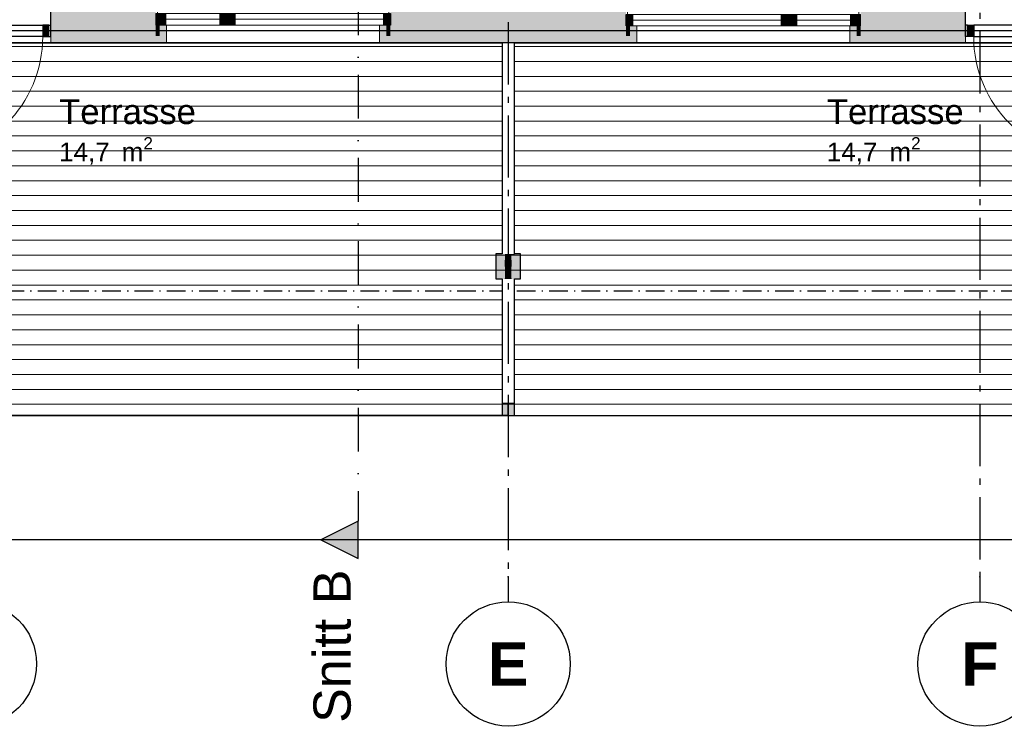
# Model space of a CAD drawing. Header units: millimetres. Extents: x 158466 to 263668, y 129175 to 189280.
# Tile 16 of 55: x 186723 to 194656, y 149478 to 155174. Entities that reach past the tile are written whole.
import ezdxf
from ezdxf.enums import TextEntityAlignment as Align

# ---------------------------------------------------------------- set-up
doc = ezdxf.new("R2010")
doc.units = ezdxf.units.MM
doc.header["$LTSCALE"] = 0.5
doc.header["$MEASUREMENT"] = 0
doc.set_wipeout_variables(frame=1)
for name, pattern in [('Akselinje', [1500, 1000, -200, 100, -200]), ('Over snittplan', [520, 300, -100, 20, -100]), ('PLINE', [0]), ('Prikk & stiplet', [1340.555525, 705.555534, -352.777767, 0, -282.222223]), ('Wipeout_Contour', [2000, 0, -2000])]:
    doc.linetypes.add(name, pattern=pattern)
for name, color, linetype in [('222- Søyler  (Skravur)(Nye konstruksjoner)', 7, 'Continuous'), ('222- Søyler (Nye konstruksjoner)', 7, 'Continuous'), ('23-- Yttervegger (Skravur)(Nye konstruksjoner)', 7, 'Continuous'), ('23-- Yttervegger(Nye konstruksjoner)', 7, 'Continuous'), ('231- Bærende yttervegger (Skravur)(Nye konstruksjoner)', 7, 'Continuous'), ('231- Bærende yttervegger(Nye konstruksjoner)', 7, 'Continuous'), ('244- Vinduer_ dører_ foldevegger(Nye konstruksjoner)', 7, 'Continuous'), ('25-- Dekker(Nye konstruksjoner)', 7, 'Continuous'), ('252- Gulv på grunn_ bunnplate(Nye konstruksjoner)', 7, 'Continuous'), ('71-- Bearbeidet terreng(Nye konstruksjoner)', 7, 'Continuous'), ('822- Modullinjer(Nye konstruksjoner)', 7, 'Continuous'), ('852- Snittmarkør', 7, 'Continuous'), ('862- M___BTA(Nye konstruksjoner)', 7, 'Continuous'), ('862- M___BTA(Polylinje)(Nye konstruksjoner)', 7, 'Continuous'), ('862- M___BTA(Tekst)(Nye konstruksjoner)', 7, 'Continuous'), ('862- M___Nettoareal(Nye konstruksjoner)', 7, 'Continuous'), ('862- M___Nettoareal(Polylinje)(Nye konstruksjoner)', 7, 'Continuous'), ('862- M___Nettoareal(Tekst)(Nye konstruksjoner)', 7, 'Continuous')]:
    doc.layers.add(name, color=color, linetype=linetype)
for name, color, linetype, lineweight in [('234- Vinduer_ dører_ porter(Nye konstruksjoner)', 7, 'Continuous', 0), ('235- Utvendig kledning og overflate(Nye konstruksjoner)', 7, 'Continuous', 0), ('236- Innvendig kledning og overflate(Nye konstruksjoner)', 7, 'Continuous', 0), ('255- Gulvoverflate(Nye konstruksjoner)', 7, 'Continuous', 0), ('256- Faste himlinger og overflatebehandling(Nye konstruksjoner)', 7, 'Continuous', 0)]:
    doc.layers.add(name, color=color, linetype=linetype, lineweight=lineweight)
doc.styles.add('GENERATED_STYLE_1', font='arial.ttf')
doc.styles.add('GENERATED_STYLE_3', font='arialbd.ttf')

# ---------------------------------------------------------------- blocks, each defined once
blk = doc.blocks.new('BTA 1. etasje ca.__2_1', base_point=(161043, 155616.6))
at = {"layer": '862- M___BTA(Polylinje)(Nye konstruksjoner)', "linetype": 'PLINE', "flags": 128}
blk.add_lwpolyline([(176252.9, 165107.7), (184002.9, 165107.7), (184002.9, 163179.7), (182672.9, 163179.7), (182672.9, 154987.7), (198644.9, 154987.7), (198644.9, 163179.7), (196044.9, 163179.7), (196044.9, 165549.7), (194744.9, 165549.7), (194744.9, 171289.7), (194444.9, 171289.7), (194444.9, 183279.7), (186072.9, 183279.7), (186072.9, 180779.7), (184444.9, 180779.7), (184444.9, 181079.7), (176252.9, 181079.7)], close=True, dxfattribs=at)
at = {"layer": '862- M___BTA(Tekst)(Nye konstruksjoner)', "style": 'GENERATED_STYLE_1'}
for tag, height, p in [('DUMMY_861', 250, (162326.2, 155970.1)), ('ROOM_NAME', 250, (159759.8, 155913)), ('DUMMY_862', 200, (159759.8, 155577.3))]:
    blk.add_attdef(tag, text='', height=height, dxfattribs=at).set_placement(p, align=Align.TOP_LEFT)
blk = doc.blocks.new('Terrasse_102_15_1', base_point=(187566.5, 154303.9))
at = {"layer": '862- M___Nettoareal(Polylinje)(Nye konstruksjoner)', "linetype": 'PLINE', "flags": 128}
blk.add_lwpolyline([(190658.9, 151987.7), (190658.9, 154987.7), (185759.1, 154987.7), (185759.1, 151987.7)], close=True, dxfattribs=at)
at = {"layer": '862- M___Nettoareal(Tekst)(Nye konstruksjoner)', "insert": (187040.6, 154228.2), "char_height": 150, "attachment_point": 1, "style": 'GENERATED_STYLE_1'}
blk.add_mtext('\\A1;{\\pql;\\pt0,24100;\\fArial|b0|i0|c0|p0;\\W1.000000;14,7\\fArial|b0|i0|c0|p0;\\W1.000000;\\A1{\\H.66x;\\S^  ;}\\fArial|b0|i0|c0|p0;\\W1.000000; m\\fArial|b0|i0|c0|p0;\\W1.000000;\\A1{\\H.66x;\\S2^  ;}}', dxfattribs=at)
at = {"layer": '862- M___Nettoareal(Tekst)(Nye konstruksjoner)', "style": 'GENERATED_STYLE_1'}
for tag, height, p in [('ROOM_NAME', 200, (187040.6, 154533.2)), ('DUMMY_861', 200, (188092.4, 154578.9)), ('DUMMY_862', 150, (187040.6, 154264.6))]:
    blk.add_attdef(tag, text='', height=height, dxfattribs=at).set_placement(p, align=Align.TOP_LEFT)
blk = doc.blocks.new('Terrasse_102_16_1', base_point=(193751.5, 154303.9))
at = {"layer": '862- M___Nettoareal(Polylinje)(Nye konstruksjoner)', "linetype": 'PLINE', "flags": 128}
blk.add_lwpolyline([(190658.9, 151987.7), (195558.9, 151987.7), (195558.9, 154987.7), (190658.9, 154987.7)], close=True, dxfattribs=at)
at = {"layer": '862- M___Nettoareal(Tekst)(Nye konstruksjoner)', "insert": (193225.6, 154228.2), "char_height": 150, "attachment_point": 1, "style": 'GENERATED_STYLE_1'}
blk.add_mtext('\\A1;{\\pql;\\pt0,24100;\\fArial|b0|i0|c0|p0;\\W1.000000;14,7\\fArial|b0|i0|c0|p0;\\W1.000000;\\A1{\\H.66x;\\S^  ;}\\fArial|b0|i0|c0|p0;\\W1.000000; m\\fArial|b0|i0|c0|p0;\\W1.000000;\\A1{\\H.66x;\\S2^  ;}}', dxfattribs=at)
at = {"layer": '862- M___Nettoareal(Tekst)(Nye konstruksjoner)', "style": 'GENERATED_STYLE_1'}
for tag, height, p in [('ROOM_NAME', 200, (193225.6, 154533.2)), ('DUMMY_861', 200, (194277.4, 154578.9)), ('DUMMY_862', 150, (193225.6, 154264.6))]:
    blk.add_attdef(tag, text='', height=height, dxfattribs=at).set_placement(p, align=Align.TOP_LEFT)
blk = doc.blocks.new('Stue_kjøkken_101_32_1', base_point=(183390.5, 159234.5))
at = {"layer": '862- M___Nettoareal(Polylinje)(Nye konstruksjoner)', "linetype": 'PLINE', "flags": 128}
blk.add_lwpolyline([(183018.9, 158933.7), (183018.9, 155333.7), (190533.9, 155333.7), (190533.9, 158431), (187783.5, 158431), (187783.5, 158933.7)], close=True, dxfattribs=at)
at = {"layer": '862- M___Nettoareal(Tekst)(Nye konstruksjoner)', "insert": (184639.2, 156008), "char_height": 150, "attachment_point": 1, "style": 'GENERATED_STYLE_1'}
blk.add_mtext('\\A1;{\\pql;\\pt0,24100;\\fArial|b0|i0|c0|p0;\\W1.000000;25,7\\fArial|b0|i0|c0|p0;\\W1.000000;\\A1{\\H.66x;\\S^  ;}\\fArial|b0|i0|c0|p0;\\W1.000000; m\\fArial|b0|i0|c0|p0;\\W1.000000;\\A1{\\H.66x;\\S2^  ;}}', dxfattribs=at)
at = {"layer": '862- M___Nettoareal(Tekst)(Nye konstruksjoner)', "style": 'GENERATED_STYLE_1'}
for tag, height, p in [('DUMMY_861', 200, (186224.6, 156358.7)), ('ROOM_NAME', 200, (184639.2, 156313)), ('DUMMY_862', 150, (184639.2, 156044.4))]:
    blk.add_attdef(tag, text='', height=height, dxfattribs=at).set_placement(p, align=Align.TOP_LEFT)
blk = doc.blocks.new('Stue_kjøkken_101_36_1', base_point=(193844.5, 159234.5))
at = {"layer": '862- M___Nettoareal(Polylinje)(Nye konstruksjoner)', "linetype": 'PLINE', "flags": 128}
blk.add_lwpolyline([(198298.9, 155333.7), (198298.9, 158933.7), (193534.2, 158933.7), (193534.2, 158431), (190783.9, 158431), (190783.9, 155333.7)], close=True, dxfattribs=at)
at = {"layer": '862- M___Nettoareal(Tekst)(Nye konstruksjoner)', "insert": (195093.1, 156008), "char_height": 150, "attachment_point": 1, "style": 'GENERATED_STYLE_1'}
blk.add_mtext('\\A1;{\\pql;\\pt0,24100;\\fArial|b0|i0|c0|p0;\\W1.000000;25,7\\fArial|b0|i0|c0|p0;\\W1.000000;\\A1{\\H.66x;\\S^  ;}\\fArial|b0|i0|c0|p0;\\W1.000000; m\\fArial|b0|i0|c0|p0;\\W1.000000;\\A1{\\H.66x;\\S2^  ;}}', dxfattribs=at)
at = {"layer": '862- M___Nettoareal(Tekst)(Nye konstruksjoner)', "style": 'GENERATED_STYLE_1'}
for tag, height, p in [('DUMMY_861', 200, (196678.6, 156358.7)), ('ROOM_NAME', 200, (195093.1, 156313)), ('DUMMY_862', 150, (195093.1, 156044.4))]:
    blk.add_attdef(tag, text='', height=height, dxfattribs=at).set_placement(p, align=Align.TOP_LEFT)
blk = doc.blocks.new('Vindu to-fags[15]_1')
at = {"layer": '23-- Yttervegger (Skravur)(Nye konstruksjoner)', "linetype": 'Continuous'}
for points in [[(191607.8, 155216.7), (191607.8, 155124.7), (191663.8, 155124.7), (191663.8, 155216.7)], [(192907.8, 155124.7), (192907.8, 155216.7), (192857.8, 155216.7), (192857.8, 155124.7)], [(192907.8, 155216.7), (192907.8, 155124.7), (192982.8, 155124.7), (192982.8, 155216.7)], [(193497.8, 155124.7), (193497.8, 155216.7), (193416.8, 155216.7), (193416.8, 155124.7)]]:
    blk.add_hatch(color=256, dxfattribs=at).paths.add_polyline_path(points)
at = {"layer": '234- Vinduer_ dører_ porter(Nye konstruksjoner)', "linetype": 'PLINE'}
for p, q in [((191620.8, 155333.7), (193484.8, 155333.7)), ((191607.8, 155216.7), (191663.8, 155216.7)), ((191663.8, 155216.7), (191663.8, 155124.7)), ((191663.8, 155216.7), (192857.8, 155216.7)), ((191663.8, 155170.7), (192857.8, 155170.7)), ((192857.8, 155124.7), (192857.8, 155216.7)), ((192857.8, 155216.7), (192907.8, 155216.7)), ((192907.8, 155216.7), (192982.8, 155216.7)), ((192982.8, 155216.7), (192982.8, 155124.7)), ((192982.8, 155216.7), (193416.8, 155216.7)), ((192982.8, 155170.7), (193416.8, 155170.7)), ((193416.8, 155124.7), (193416.8, 155216.7)), ((193416.8, 155216.7), (193497.8, 155216.7)), ((191663.8, 155124.7), (191607.8, 155124.7)), ((192857.8, 155124.7), (191663.8, 155124.7)), ((192907.8, 155124.7), (192857.8, 155124.7)), ((192982.8, 155124.7), (192907.8, 155124.7)), ((193416.8, 155124.7), (192982.8, 155124.7)), ((193497.8, 155124.7), (193416.8, 155124.7)), ((191694.8, 154987.7), (193410.8, 154987.7))]:
    blk.add_line(p, q, dxfattribs=at)
at = {"layer": '235- Utvendig kledning og overflate(Nye konstruksjoner)', "linetype": 'PLINE'}
for p, q in [((191694.8, 155124.7), (191694.8, 154987.7)), ((193410.8, 155124.7), (193410.8, 154987.7)), ((191607.8, 154987.7), (191694.8, 154987.7)), ((193497.8, 154987.7), (193410.8, 154987.7))]:
    blk.add_line(p, q, dxfattribs=at)
at = {"layer": '236- Innvendig kledning og overflate(Nye konstruksjoner)', "linetype": 'PLINE'}
for p, q in [((191607.8, 155333.7), (191620.8, 155333.7)), ((191620.8, 155216.7), (191620.8, 155333.7)), ((193497.8, 155333.7), (193484.8, 155333.7)), ((193484.8, 155216.7), (193484.8, 155333.7))]:
    blk.add_line(p, q, dxfattribs=at)
at = {"layer": '244- Vinduer_ dører_ foldevegger(Nye konstruksjoner)', "linetype": 'PLINE'}
for p, q in [((191607.8, 155124.7), (191607.8, 155216.7)), ((191607.8, 155124.7), (191607.8, 155216.7)), ((193497.8, 155124.7), (193497.8, 155216.7)), ((193497.8, 155124.7), (193497.8, 155216.7))]:
    blk.add_line(p, q, dxfattribs=at)
blk = doc.blocks.new('Dør[19]_1')
at = {"layer": '23-- Yttervegger (Skravur)(Nye konstruksjoner)', "linetype": 'Continuous'}
for points in [[(194358.9, 155129.7), (194358.9, 155037.7), (194408.9, 155037.7), (194408.9, 155129.7)], [(195448.9, 155037.7), (195448.9, 155129.7), (195398.9, 155129.7), (195398.9, 155037.7)]]:
    blk.add_hatch(color=256, dxfattribs=at).paths.add_polyline_path(points)
at = {"layer": '234- Vinduer_ dører_ porter(Nye konstruksjoner)', "linetype": 'PLINE'}
blk.add_arc((195398.9, 155037.7), 990, 180, 270, dxfattribs=at)
at = {"layer": '235- Utvendig kledning og overflate(Nye konstruksjoner)', "linetype": 'PLINE'}
for p, q in [((194343.9, 155065.7), (194343.9, 155074.7)), ((194343.9, 155065.7), (194343.9, 155074.7)), ((194343.9, 155042.7), (194343.9, 155065.7)), ((194343.9, 155042.7), (194343.9, 155065.7)), ((194343.9, 155037.7), (194343.9, 155042.7)), ((194343.9, 155037.7), (194343.9, 155042.7)), ((194343.9, 155006.7), (194343.9, 155037.7)), ((194343.9, 154987.7), (194343.9, 155006.7)), ((195463.9, 155065.7), (195463.9, 155074.7)), ((195463.9, 155065.7), (195463.9, 155074.7)), ((195463.9, 155042.7), (195463.9, 155065.7)), ((195463.9, 155042.7), (195463.9, 155065.7)), ((195463.9, 155037.7), (195463.9, 155042.7)), ((195463.9, 155037.7), (195463.9, 155042.7)), ((195463.9, 155006.7), (195463.9, 155037.7)), ((195463.9, 154987.7), (195463.9, 155006.7))]:
    blk.add_line(p, q, dxfattribs=at)
at = {"layer": '236- Innvendig kledning og overflate(Nye konstruksjoner)', "linetype": 'PLINE'}
for p, q in [((194343.9, 155320.7), (194343.9, 155333.7)), ((195463.9, 155320.7), (195463.9, 155333.7))]:
    blk.add_line(p, q, dxfattribs=at)
at = {"layer": '244- Vinduer_ dører_ foldevegger(Nye konstruksjoner)', "linetype": 'PLINE'}
for p, q in [((194343.9, 155333.7), (195463.9, 155333.7)), ((194343.9, 155272.7), (194343.9, 155320.7)), ((195463.9, 155272.7), (195463.9, 155320.7)), ((194343.9, 155129.7), (194343.9, 155272.7)), ((195463.9, 155129.7), (195463.9, 155272.7)), ((194358.9, 155129.7), (194343.9, 155129.7)), ((194343.9, 155037.7), (194343.9, 155129.7)), ((194343.9, 155074.7), (194343.9, 155129.7)), ((194343.9, 155074.7), (194343.9, 155129.7)), ((194358.9, 155129.7), (194408.9, 155129.7)), ((194358.9, 155037.7), (194358.9, 155129.7)), ((195398.9, 155129.7), (194408.9, 155129.7)), ((194408.9, 155129.7), (194408.9, 155037.7)), ((195398.9, 155037.7), (195398.9, 155129.7)), ((195398.9, 155129.7), (195448.9, 155129.7)), ((195448.9, 155129.7), (195463.9, 155129.7)), ((195448.9, 155129.7), (195448.9, 155037.7)), ((195463.9, 155037.7), (195463.9, 155129.7)), ((195463.9, 155074.7), (195463.9, 155129.7)), ((195463.9, 155074.7), (195463.9, 155129.7)), ((194358.9, 155037.7), (194343.9, 155037.7)), ((194408.9, 155037.7), (194358.9, 155037.7)), ((194408.9, 155037.7), (195398.9, 155037.7)), ((195448.9, 155037.7), (195398.9, 155037.7)), ((195398.9, 155037.7), (195398.9, 154047.7)), ((195448.9, 155037.7), (195463.9, 155037.7)), ((194343.9, 154987.7), (195463.9, 154987.7))]:
    blk.add_line(p, q, dxfattribs=at)
blk = doc.blocks.new('Vindu to-fags[18]_1')
at = {"layer": '23-- Yttervegger (Skravur)(Nye konstruksjoner)', "linetype": 'Continuous'}
for points in [[(187819.9, 155130.7), (187900.9, 155130.7), (187900.9, 155222.7), (187819.9, 155222.7)], [(188409.9, 155222.7), (188334.9, 155222.7), (188334.9, 155130.7), (188409.9, 155130.7)], [(188409.9, 155130.7), (188459.9, 155130.7), (188459.9, 155222.7), (188409.9, 155222.7)], [(189709.9, 155222.7), (189653.9, 155222.7), (189653.9, 155130.7), (189709.9, 155130.7)]]:
    blk.add_hatch(color=256, dxfattribs=at).paths.add_polyline_path(points)
at = {"layer": '234- Vinduer_ dører_ porter(Nye konstruksjoner)', "linetype": 'PLINE'}
for p, q in [((189696.9, 155333.7), (187832.9, 155333.7)), ((187900.9, 155222.7), (187819.9, 155222.7)), ((187900.9, 155130.7), (187900.9, 155222.7)), ((188334.9, 155222.7), (187900.9, 155222.7)), ((188334.9, 155176.7), (187900.9, 155176.7)), ((188409.9, 155222.7), (188334.9, 155222.7)), ((188334.9, 155222.7), (188334.9, 155130.7)), ((188459.9, 155222.7), (188409.9, 155222.7)), ((188459.9, 155130.7), (188459.9, 155222.7)), ((189653.9, 155222.7), (188459.9, 155222.7)), ((189653.9, 155176.7), (188459.9, 155176.7)), ((189709.9, 155222.7), (189653.9, 155222.7)), ((189653.9, 155222.7), (189653.9, 155130.7)), ((187819.9, 155130.7), (187900.9, 155130.7)), ((187900.9, 155130.7), (188334.9, 155130.7)), ((188334.9, 155130.7), (188409.9, 155130.7)), ((188409.9, 155130.7), (188459.9, 155130.7)), ((188459.9, 155130.7), (189653.9, 155130.7)), ((189653.9, 155130.7), (189709.9, 155130.7)), ((189622.9, 154987.7), (187906.9, 154987.7))]:
    blk.add_line(p, q, dxfattribs=at)
at = {"layer": '235- Utvendig kledning og overflate(Nye konstruksjoner)', "linetype": 'PLINE'}
for p, q in [((187906.9, 155130.7), (187906.9, 154987.7)), ((189622.9, 155130.7), (189622.9, 154987.7)), ((187819.9, 154987.7), (187906.9, 154987.7)), ((189709.9, 154987.7), (189622.9, 154987.7))]:
    blk.add_line(p, q, dxfattribs=at)
at = {"layer": '236- Innvendig kledning og overflate(Nye konstruksjoner)', "linetype": 'PLINE'}
for p, q in [((187819.9, 155333.7), (187832.9, 155333.7)), ((187832.9, 155222.7), (187832.9, 155333.7)), ((189709.9, 155333.7), (189696.9, 155333.7)), ((189696.9, 155222.7), (189696.9, 155333.7))]:
    blk.add_line(p, q, dxfattribs=at)
at = {"layer": '244- Vinduer_ dører_ foldevegger(Nye konstruksjoner)', "linetype": 'PLINE'}
for p, q in [((187819.9, 155222.7), (187819.9, 155130.7)), ((187819.9, 155222.7), (187819.9, 155130.7)), ((189709.9, 155222.7), (189709.9, 155130.7)), ((189709.9, 155222.7), (189709.9, 155130.7))]:
    blk.add_line(p, q, dxfattribs=at)
blk = doc.blocks.new('Dør[20]_1')
at = {"layer": '23-- Yttervegger (Skravur)(Nye konstruksjoner)', "linetype": 'Continuous'}
for points in [[(185868.9, 155037.7), (185918.9, 155037.7), (185918.9, 155129.7), (185868.9, 155129.7)], [(186958.9, 155129.7), (186908.9, 155129.7), (186908.9, 155037.7), (186958.9, 155037.7)]]:
    blk.add_hatch(color=256, dxfattribs=at).paths.add_polyline_path(points)
at = {"layer": '234- Vinduer_ dører_ porter(Nye konstruksjoner)', "linetype": 'PLINE'}
blk.add_arc((185918.9, 155037.7), 990, 270, 0, dxfattribs=at)
at = {"layer": '235- Utvendig kledning og overflate(Nye konstruksjoner)', "linetype": 'PLINE'}
for p, q in [((185853.9, 155065.7), (185853.9, 155074.7)), ((185853.9, 155065.7), (185853.9, 155074.7)), ((185853.9, 155042.7), (185853.9, 155065.7)), ((185853.9, 155042.7), (185853.9, 155065.7)), ((185853.9, 155037.7), (185853.9, 155042.7)), ((185853.9, 155037.7), (185853.9, 155042.7)), ((185853.9, 155006.7), (185853.9, 155037.7)), ((185853.9, 154987.7), (185853.9, 155006.7)), ((186973.9, 155065.7), (186973.9, 155074.7)), ((186973.9, 155065.7), (186973.9, 155074.7)), ((186973.9, 155042.7), (186973.9, 155065.7)), ((186973.9, 155042.7), (186973.9, 155065.7)), ((186973.9, 155037.7), (186973.9, 155042.7)), ((186973.9, 155037.7), (186973.9, 155042.7)), ((186973.9, 155006.7), (186973.9, 155037.7)), ((186973.9, 154987.7), (186973.9, 155006.7))]:
    blk.add_line(p, q, dxfattribs=at)
at = {"layer": '236- Innvendig kledning og overflate(Nye konstruksjoner)', "linetype": 'PLINE'}
for p, q in [((185853.9, 155320.7), (185853.9, 155333.7)), ((186973.9, 155320.7), (186973.9, 155333.7))]:
    blk.add_line(p, q, dxfattribs=at)
at = {"layer": '244- Vinduer_ dører_ foldevegger(Nye konstruksjoner)', "linetype": 'PLINE'}
for p, q in [((186973.9, 155333.7), (185853.9, 155333.7)), ((185853.9, 155272.7), (185853.9, 155320.7)), ((186973.9, 155272.7), (186973.9, 155320.7)), ((185853.9, 155129.7), (185853.9, 155272.7)), ((186973.9, 155129.7), (186973.9, 155272.7)), ((185868.9, 155129.7), (185853.9, 155129.7)), ((185853.9, 155037.7), (185853.9, 155129.7)), ((185853.9, 155074.7), (185853.9, 155129.7)), ((185853.9, 155074.7), (185853.9, 155129.7)), ((185918.9, 155129.7), (185868.9, 155129.7)), ((185868.9, 155129.7), (185868.9, 155037.7)), ((185918.9, 155129.7), (186908.9, 155129.7)), ((185918.9, 155037.7), (185918.9, 155129.7)), ((186958.9, 155129.7), (186908.9, 155129.7)), ((186908.9, 155129.7), (186908.9, 155037.7)), ((186958.9, 155129.7), (186973.9, 155129.7)), ((186958.9, 155037.7), (186958.9, 155129.7)), ((186973.9, 155037.7), (186973.9, 155129.7)), ((186973.9, 155074.7), (186973.9, 155129.7)), ((186973.9, 155074.7), (186973.9, 155129.7)), ((185868.9, 155037.7), (185853.9, 155037.7)), ((185868.9, 155037.7), (185918.9, 155037.7)), ((186908.9, 155037.7), (185918.9, 155037.7)), ((185918.9, 155037.7), (185918.9, 154047.7)), ((186908.9, 155037.7), (186958.9, 155037.7)), ((186958.9, 155037.7), (186973.9, 155037.7)), ((186973.9, 154987.7), (185853.9, 154987.7))]:
    blk.add_line(p, q, dxfattribs=at)
blk = doc.blocks.new('Standard grid marker[253]_1', base_point=(190658.9, 163603.2))
at = {"layer": '822- Modullinjer(Nye konstruksjoner)', "linetype": 'Akselinje'}
for p, q in [((190658.9, 163403.2), (190658.9, 150687.7)), ((190658.9, 150687.7), (190658.9, 150487.7))]:
    blk.add_line(p, q, dxfattribs=at)
at = {"layer": '822- Modullinjer(Nye konstruksjoner)', "linetype": 'PLINE'}
blk.add_circle((190658.9, 149987.7), 500, dxfattribs=at)
at = {"layer": '822- Modullinjer(Nye konstruksjoner)', "linetype": 'Akselinje'}
blk.add_point((190658.9, 150687.7), dxfattribs=at)
blk.add_point((190658.9, 150687.7), dxfattribs=at)
at = {"layer": '822- Modullinjer(Nye konstruksjoner)', "style": 'GENERATED_STYLE_3'}
blk.add_attdef('AC_MarkerText_1', text='', height=350, rotation=360, dxfattribs=at).set_placement((190658.9, 150162.7), align=Align.TOP_CENTER)
blk = doc.blocks.new('Standard grid marker[262]_1', base_point=(186358.9, 188279.7))
at = {"layer": '822- Modullinjer(Nye konstruksjoner)', "linetype": 'PLINE'}
blk.add_circle((186358.9, 149987.7), 500, dxfattribs=at)
at = {"layer": '822- Modullinjer(Nye konstruksjoner)', "style": 'GENERATED_STYLE_3'}
for tag, p in [('AC_MarkerText_1_0', (186358.9, 188954.7)), ('AC_MarkerText_1_1', (186358.9, 150162.7))]:
    blk.add_attdef(tag, text='', height=350, rotation=360, dxfattribs=at).set_placement(p, align=Align.TOP_CENTER)
blk = doc.blocks.new('Standard grid marker[263]_1', base_point=(194458.9, 188279.7))
at = {"layer": '822- Modullinjer(Nye konstruksjoner)', "linetype": 'Akselinje'}
for p, q in [((194458.9, 188079.7), (194458.9, 150687.7)), ((194458.9, 150687.7), (194458.9, 150487.7))]:
    blk.add_line(p, q, dxfattribs=at)
at = {"layer": '822- Modullinjer(Nye konstruksjoner)', "linetype": 'PLINE'}
blk.add_circle((194458.9, 149987.7), 500, dxfattribs=at)
at = {"layer": '822- Modullinjer(Nye konstruksjoner)', "linetype": 'Akselinje'}
blk.add_point((194458.9, 150687.7), dxfattribs=at)
blk.add_point((194458.9, 150687.7), dxfattribs=at)
at = {"layer": '822- Modullinjer(Nye konstruksjoner)', "style": 'GENERATED_STYLE_3'}
for tag, p in [('AC_MarkerText_1_0', (194458.9, 188954.7)), ('AC_MarkerText_1_1', (194458.9, 150162.7))]:
    blk.add_attdef(tag, text='', height=350, rotation=360, dxfattribs=at).set_placement(p, align=Align.TOP_CENTER)

msp = doc.modelspace()

# ---------------------------------------------------------------- hatches: boundary and pattern name
at = {"layer": '222- Søyler  (Skravur)(Nye konstruksjoner)', "linetype": 'Continuous'}
for points in [[(190608.9, 153287.7), (190558.9, 153287.7), (190558.9, 153087.7), (190608.9, 153087.7)], [(190633.9, 153287.7), (190608.9, 153287.7), (190608.9, 153087.7), (190633.9, 153087.7), (190633.9, 153137.7), (190633.9, 153187.7), (190633.9, 153237.7), (190633.9, 153287.7)], [(190683.9, 153287.7), (190633.9, 153287.7), (190633.9, 153237.7), (190683.9, 153237.7)], [(190633.9, 153287.7), (190683.9, 153287.7)], [(190683.9, 153237.7), (190683.9, 153187.7), (190683.9, 153137.7), (190683.9, 153087.7), (190708.9, 153087.7), (190708.9, 153287.7), (190683.9, 153287.7)], [(190708.9, 153087.7), (190758.9, 153087.7), (190758.9, 153287.7), (190708.9, 153287.7)], [(190633.9, 153187.7), (190683.9, 153187.7), (190683.9, 153237.7), (190633.9, 153237.7)], [(190633.9, 153137.7), (190683.9, 153137.7), (190683.9, 153187.7), (190633.9, 153187.7)], [(190633.9, 153137.7), (190633.9, 153087.7), (190683.9, 153087.7), (190683.9, 153137.7)]]:
    msp.add_hatch(color=256, dxfattribs=at).paths.add_polyline_path(points)
at = {"layer": '23-- Yttervegger (Skravur)(Nye konstruksjoner)', "linetype": 'Continuous'}
for points in [[(186973.9, 155074.7), (187819.9, 155074.7), (187819.9, 155130.7), (187819.9, 155222.7), (187819.9, 155272.7), (186973.9, 155272.7)], [(190658.9, 155272.7), (189709.9, 155272.7), (189709.9, 155222.7), (189709.9, 155130.7), (189709.9, 155074.7), (190658.9, 155074.7)], [(190658.9, 155074.7), (191607.8, 155074.7), (191607.8, 155124.7), (191607.8, 155216.7), (191607.8, 155272.7), (190658.9, 155272.7)], [(193497.8, 155272.7), (193497.8, 155216.7), (193497.8, 155124.7), (193497.8, 155074.7), (194343.9, 155074.7), (194343.9, 155272.7)], [(187819.9, 155065.7), (187828.9, 155065.7), (187828.9, 155130.7), (187819.9, 155130.7), (187819.9, 155074.7)], [(187819.9, 155042.7), (187851.9, 155042.7), (187851.9, 155130.7), (187828.9, 155130.7), (187828.9, 155065.7), (187819.9, 155065.7)], [(187819.9, 155006.7), (187887.9, 155006.7), (187887.9, 155130.7), (187851.9, 155130.7), (187851.9, 155042.7), (187819.9, 155042.7)], [(187819.9, 154987.7), (187906.9, 154987.7), (187906.9, 155130.7), (187887.9, 155130.7), (187887.9, 155006.7), (187819.9, 155006.7)], [(189622.9, 154987.7), (189709.9, 154987.7), (189709.9, 155006.7), (189641.9, 155006.7), (189641.9, 155130.7), (189622.9, 155130.7)], [(189641.9, 155006.7), (189709.9, 155006.7), (189709.9, 155042.7), (189677.9, 155042.7), (189677.9, 155130.7), (189641.9, 155130.7)], [(189677.9, 155042.7), (189709.9, 155042.7), (189709.9, 155065.7), (189700.9, 155065.7), (189700.9, 155130.7), (189677.9, 155130.7)], [(189700.9, 155065.7), (189709.9, 155065.7), (189709.9, 155074.7), (189709.9, 155130.7), (189700.9, 155130.7)], [(191607.8, 155065.7), (191616.8, 155065.7), (191616.8, 155124.7), (191607.8, 155124.7), (191607.8, 155074.7)], [(191607.8, 155042.7), (191639.8, 155042.7), (191639.8, 155124.7), (191616.8, 155124.7), (191616.8, 155065.7), (191607.8, 155065.7)], [(191607.8, 155006.7), (191675.8, 155006.7), (191675.8, 155124.7), (191639.8, 155124.7), (191639.8, 155042.7), (191607.8, 155042.7)], [(191607.8, 154987.7), (191694.8, 154987.7), (191694.8, 155124.7), (191675.8, 155124.7), (191675.8, 155006.7), (191607.8, 155006.7)], [(193410.8, 154987.7), (193497.8, 154987.7), (193497.8, 155006.7), (193429.8, 155006.7), (193429.8, 155124.7), (193410.8, 155124.7)], [(193429.8, 155006.7), (193497.8, 155006.7), (193497.8, 155042.7), (193465.8, 155042.7), (193465.8, 155124.7), (193429.8, 155124.7)], [(193465.8, 155042.7), (193497.8, 155042.7), (193497.8, 155065.7), (193488.8, 155065.7), (193488.8, 155124.7), (193465.8, 155124.7)], [(193488.8, 155065.7), (193497.8, 155065.7), (193497.8, 155074.7), (193497.8, 155124.7), (193488.8, 155124.7)], [(186973.9, 155074.7), (186973.9, 155065.7), (187819.9, 155065.7), (187819.9, 155074.7)], [(186973.9, 155042.7), (187819.9, 155042.7), (187819.9, 155065.7), (186973.9, 155065.7)], [(186973.9, 155006.7), (187819.9, 155006.7), (187819.9, 155042.7), (186973.9, 155042.7)], [(187819.9, 155006.7), (186973.9, 155006.7), (186973.9, 154987.7), (187819.9, 154987.7)], [(189709.9, 155065.7), (190658.9, 155065.7), (190658.9, 155074.7), (189709.9, 155074.7)], [(189709.9, 155065.7), (189709.9, 155042.7), (190658.9, 155042.7), (190658.9, 155065.7)], [(189709.9, 155042.7), (189709.9, 155006.7), (190658.9, 155006.7), (190658.9, 155042.7)], [(189709.9, 155006.7), (189709.9, 154987.7), (190658.9, 154987.7), (190658.9, 155006.7)], [(191607.8, 155074.7), (190658.9, 155074.7), (190658.9, 155065.7), (191607.8, 155065.7)], [(190658.9, 155065.7), (190658.9, 155042.7), (191607.8, 155042.7), (191607.8, 155065.7)], [(190658.9, 155042.7), (190658.9, 155006.7), (191607.8, 155006.7), (191607.8, 155042.7)], [(190658.9, 154987.7), (191607.8, 154987.7), (191607.8, 155006.7), (190658.9, 155006.7)], [(193497.8, 155065.7), (194343.9, 155065.7), (194343.9, 155074.7), (193497.8, 155074.7)], [(193497.8, 155065.7), (193497.8, 155042.7), (194343.9, 155042.7), (194343.9, 155065.7)], [(193497.8, 155042.7), (193497.8, 155006.7), (194343.9, 155006.7), (194343.9, 155042.7)], [(194343.9, 155006.7), (193497.8, 155006.7), (193497.8, 154987.7), (194343.9, 154987.7)]]:
    msp.add_hatch(color=256, dxfattribs=at).paths.add_polyline_path(points)
at = {"layer": '231- Bærende yttervegger (Skravur)(Nye konstruksjoner)', "linetype": 'Continuous'}
for points in [[(190633.9, 154987.7), (190633.9, 153287.7), (190683.9, 153287.7), (190683.9, 154987.7)], [(190633.9, 153237.7), (190633.9, 153187.7), (190683.9, 153187.7), (190683.9, 153237.7)], [(190683.9, 153087.7), (190633.9, 153087.7), (190683.9, 153087.7)], [(190633.9, 153087.7), (190633.9, 152087.7), (190683.9, 152087.7), (190683.9, 153087.7)], [(190608.9, 152087.7), (190608.9, 151987.7), (190708.9, 151987.7), (190708.9, 152087.7)]]:
    msp.add_hatch(color=256, dxfattribs=at).paths.add_polyline_path(points)
at = {"layer": '255- Gulvoverflate(Nye konstruksjoner)', "linetype": 'Continuous'}
h = msp.add_hatch(dxfattribs=at)
h.set_pattern_fill('LINJER_120_MM_0001', color=256, style=0, pattern_type=2)
h.set_pattern_definition([(180, (184239.2, 154477.66), (4e-06, 120), [])])
h.paths.add_polyline_path([(190658.9, 151987.7), (190658.9, 154987.7), (185759.1, 154987.7), (185759.1, 151987.7)])
h = msp.add_hatch(dxfattribs=at)
h.set_pattern_fill('LINJER_120_MM_0001', color=256, style=0, pattern_type=2)
h.set_pattern_definition([(180, (190058.87, 153397.67), (4e-06, 120), [])])
h.paths.add_polyline_path([(190658.9, 152987.7), (190658.9, 154987.7), (185759.1, 154987.7), (185759.1, 152987.7)])
h = msp.add_hatch(dxfattribs=at)
h.set_pattern_fill('LINJER_120_MM_0001', color=256, style=0, pattern_type=2)
h.set_pattern_definition([(2e-06, (197078.79, 154477.66), (-4e-06, 120), [])])
h.paths.add_polyline_path([(190658.9, 151987.7), (195558.9, 151987.7), (195558.9, 154987.7), (190658.9, 154987.7)])
h = msp.add_hatch(dxfattribs=at)
h.set_pattern_fill('LINJER_120_MM_0001', color=256, style=0, pattern_type=2)
h.set_pattern_definition([(180, (194958.87, 153397.67), (4e-06, 120), [])])
h.paths.add_polyline_path([(195558.9, 152987.7), (195558.9, 154987.7), (190659.1, 154987.7), (190659.1, 152987.7)])
at = {"layer": '852- Snittmarkør', "linetype": 'Continuous'}
msp.add_hatch(color=256, dxfattribs=at).paths.add_polyline_path([(189448.9, 150837.7), (189448.9, 151137.7), (189148.9, 150987.7)])

# ---------------------------------------------------------------- linework, layer by layer
at = {"layer": '222- Søyler (Nye konstruksjoner)', "linetype": 'PLINE', "flags": 128}
for points in [[(190608.9, 153287.7), (190558.9, 153287.7), (190558.9, 153087.7), (190608.9, 153087.7)], [(190708.9, 153087.7), (190758.9, 153087.7), (190758.9, 153287.7), (190708.9, 153287.7)]]:
    msp.add_lwpolyline(points, dxfattribs=at)
at = {"layer": '23-- Yttervegger(Nye konstruksjoner)', "linetype": 'PLINE'}
for p, q in [((186973.9, 155129.7), (186973.9, 155272.7)), ((194343.9, 155129.7), (194343.9, 155272.7)), ((187819.9, 155222.7), (187819.9, 155130.7)), ((189709.9, 155222.7), (189709.9, 155130.7)), ((191607.8, 155124.7), (191607.8, 155216.7)), ((193497.8, 155124.7), (193497.8, 155216.7)), ((186973.9, 155074.7), (186973.9, 155129.7)), ((194343.9, 155074.7), (194343.9, 155129.7))]:
    msp.add_line(p, q, dxfattribs=at)
at = {"layer": '231- Bærende yttervegger(Nye konstruksjoner)', "linetype": 'PLINE', "flags": 128}
for points in [[(190633.9, 154987.7), (190633.9, 153287.7)], [(190683.9, 154987.7), (190633.9, 154987.7)], [(190683.9, 153287.7), (190683.9, 154987.7)], [(190633.9, 153237.7), (190633.9, 153187.7)], [(190683.9, 153237.7), (190633.9, 153237.7)], [(190633.9, 153187.7), (190683.9, 153187.7)], [(190683.9, 153187.7), (190683.9, 153237.7)], [(190633.9, 153087.7), (190633.9, 152087.7)], [(190683.9, 152087.7), (190683.9, 153087.7)], [(190608.9, 152087.7), (190608.9, 151987.7)], [(190708.9, 152087.7), (190608.9, 152087.7)], [(190708.9, 151987.7), (190708.9, 152087.7)], [(190608.9, 151987.7), (190708.9, 151987.7)]]:
    msp.add_lwpolyline(points, dxfattribs=at)
at = {"layer": '235- Utvendig kledning og overflate(Nye konstruksjoner)', "linetype": 'PLINE'}
for p, q in [((187906.9, 155130.7), (187906.9, 154987.7)), ((189622.9, 155130.7), (189622.9, 154987.7)), ((191694.8, 155124.7), (191694.8, 154987.7)), ((193410.8, 155124.7), (193410.8, 154987.7)), ((186973.9, 155065.7), (186973.9, 155074.7)), ((186973.9, 155042.7), (186973.9, 155065.7)), ((186973.9, 155037.7), (186973.9, 155042.7)), ((186973.9, 155006.7), (186973.9, 155037.7)), ((186973.9, 154987.7), (186973.9, 155006.7)), ((194343.9, 155065.7), (194343.9, 155074.7)), ((194343.9, 155042.7), (194343.9, 155065.7)), ((194343.9, 155037.7), (194343.9, 155042.7)), ((194343.9, 155006.7), (194343.9, 155037.7)), ((194343.9, 154987.7), (194343.9, 155006.7)), ((187819.9, 154987.7), (187906.9, 154987.7)), ((189709.9, 154987.7), (189622.9, 154987.7)), ((191607.8, 154987.7), (191694.8, 154987.7)), ((193497.8, 154987.7), (193410.8, 154987.7))]:
    msp.add_line(p, q, dxfattribs=at)
at = {"layer": '235- Utvendig kledning og overflate(Nye konstruksjoner)', "linetype": 'PLINE', "flags": 128}
for points in [[(186973.9, 154987.7), (187819.9, 154987.7)], [(189709.9, 154987.7), (190658.9, 154987.7)], [(190658.9, 154987.7), (191607.8, 154987.7)], [(193497.8, 154987.7), (194343.9, 154987.7)]]:
    msp.add_lwpolyline(points, dxfattribs=at)
at = {"layer": '25-- Dekker(Nye konstruksjoner)', "linetype": 'PLINE', "flags": 128}
for points in [[(190658.9, 151987.7), (185759.1, 151987.7), (185759.1, 154987.7), (190658.9, 154987.7)], [(190658.9, 151987.7), (195558.9, 151987.7), (195558.9, 154987.7), (190658.9, 154987.7)]]:
    msp.add_lwpolyline(points, close=True, dxfattribs=at)
at = {"layer": '25-- Dekker(Nye konstruksjoner)', "linetype": 'Over snittplan', "flags": 128}
for points in [[(190658.9, 152987.7), (185759.1, 152987.7), (185759.1, 154987.7), (190658.9, 154987.7)], [(195558.9, 152987.7), (190659.1, 152987.7), (190659.1, 154987.7), (195558.9, 154987.7)]]:
    msp.add_lwpolyline(points, close=True, dxfattribs=at)
at = {"layer": '252- Gulv på grunn_ bunnplate(Nye konstruksjoner)', "linetype": 'PLINE', "flags": 128}
msp.add_lwpolyline([(194786.9, 171264.7), (194344.9, 171264.7), (194344.9, 183179.7), (186172.9, 183179.7), (186172.9, 180679.7), (184344.9, 180679.7), (184344.9, 180979.7), (176352.9, 180979.7), (176352.9, 165207.7), (184102.9, 165207.7), (184102.9, 163079.7), (182772.9, 163079.7), (182772.9, 155087.7), (198544.9, 155087.7), (198544.9, 163079.7), (195944.9, 163079.7), (195944.9, 165449.7), (194786.9, 165449.7)], close=True, dxfattribs=at)
msp.add_lwpolyline([(194786.9, 171264.7), (194344.9, 171264.7), (194344.9, 183179.7), (186172.9, 183179.7), (186172.9, 180679.7), (184344.9, 180679.7), (184344.9, 180979.7), (176352.9, 180979.7), (176352.9, 165207.7), (184102.9, 165207.7), (184102.9, 163079.7), (182772.9, 163079.7), (182772.9, 155087.7), (198544.9, 155087.7), (198544.9, 163079.7), (195944.9, 163079.7), (195944.9, 165449.7), (194786.9, 165449.7)], close=True, dxfattribs=at)
at = {"layer": '256- Faste himlinger og overflatebehandling(Nye konstruksjoner)', "linetype": 'PLINE', "flags": 128}
msp.add_lwpolyline([(178708.1, 150987.7), (203701.5, 150987.7)], dxfattribs=at)
at = {"layer": '71-- Bearbeidet terreng(Nye konstruksjoner)', "linetype": 'PLINE', "flags": 128}
msp.add_lwpolyline([(158900, 173269.9), (162415, 177799.9), (167490, 181409.9), (168730, 182179.9), (170210, 182699.9), (173855.1, 184718.3), (192712.9, 187987.7), (194844.9, 187987.7), (201770.2, 186349.4), (200978.9, 150987.7), (172708.1, 150987.7)], dxfattribs=at)
at = {"layer": '852- Snittmarkør', "linetype": 'Prikk & stiplet'}
msp.add_line((189448.9, 187579.6), (189448.9, 151137.7), dxfattribs=at)
at = {"layer": '852- Snittmarkør', "linetype": 'PLINE', "flags": 128}
msp.add_lwpolyline([(189448.9, 150837.7), (189448.9, 151137.7), (189148.9, 150987.7)], close=True, dxfattribs=at)

# ---------------------------------------------------------------- block references
at = {"layer": '244- Vinduer_ dører_ foldevegger(Nye konstruksjoner)', "linetype": 'PLINE'}
for name in ['Dør[20]_1', 'Vindu to-fags[18]_1', 'Vindu to-fags[15]_1', 'Dør[19]_1']:
    msp.add_blockref(name, (0, 0), dxfattribs=at)
at = {"layer": '822- Modullinjer(Nye konstruksjoner)', "linetype": 'PLINE'}
msp.add_blockref('Standard grid marker[262]_1', (186358.9, 188279.7), dxfattribs=at)
ref = msp.add_blockref('Standard grid marker[263]_1', (194458.9, 188279.7), dxfattribs=at)
ref.add_attrib('AC_MarkerText_1_1', 'F', dxfattribs={"color": 7, "height": 350, "rotation": 360, "style": 'GENERATED_STYLE_3'}).set_placement((194458.9, 150162.7), align=Align.TOP_CENTER)
at = {"layer": '862- M___BTA(Nye konstruksjoner)', "linetype": 'Continuous'}
msp.add_blockref('BTA 1. etasje ca.__2_1', (161043, 155616.6), dxfattribs=at)
at = {"layer": '862- M___Nettoareal(Nye konstruksjoner)', "linetype": 'Continuous'}
ref = msp.add_blockref('Stue_kjøkken_101_32_1', (183390.5, 159234.5), dxfattribs=at)
ref.add_attrib('ROOM_NAME', 'Stue/kjøkken', dxfattribs={"layer": '862- M___Nettoareal(Tekst)(Nye konstruksjoner)', "color": 7, "height": 200, "style": 'GENERATED_STYLE_1'}).set_placement((184639.2, 156313), align=Align.TOP_LEFT)
ref = msp.add_blockref('Stue_kjøkken_101_36_1', (193844.5, 159234.5), dxfattribs=at)
ref.add_attrib('ROOM_NAME', 'Stue/kjøkken', dxfattribs={"layer": '862- M___Nettoareal(Tekst)(Nye konstruksjoner)', "color": 7, "height": 200, "style": 'GENERATED_STYLE_1'}).set_placement((195093.1, 156313), align=Align.TOP_LEFT)
ref = msp.add_blockref('Terrasse_102_15_1', (187566.5, 154303.9), dxfattribs=at)
ref.add_attrib('ROOM_NAME', 'Terrasse', dxfattribs={"layer": '862- M___Nettoareal(Tekst)(Nye konstruksjoner)', "color": 7, "height": 200, "style": 'GENERATED_STYLE_1'}).set_placement((187040.6, 154533.2), align=Align.TOP_LEFT)
ref = msp.add_blockref('Terrasse_102_16_1', (193751.5, 154303.9), dxfattribs=at)
ref.add_attrib('ROOM_NAME', 'Terrasse', dxfattribs={"layer": '862- M___Nettoareal(Tekst)(Nye konstruksjoner)', "color": 7, "height": 200, "style": 'GENERATED_STYLE_1'}).set_placement((193225.6, 154533.2), align=Align.TOP_LEFT)

# ---------------------------------------------------------------- texts
at = {"layer": '852- Snittmarkør', "insert": (189393.9, 150747.7), "char_height": 300, "attachment_point": 9, "rotation": 90, "style": 'GENERATED_STYLE_1'}
msp.add_mtext('\\A1;{\\pqr;\\pt0;\\fArial|b0|i0|c0|p0;\\W1.000000;Snitt B}', dxfattribs=at)

# ---------------------------------------------------------------- next in the draw order: wipeouts: each hides what was drawn before it
at = {"linetype": 'Wipeout_Contour', "ltscale": 980574.230441}
msp.add_wipeout([(190608.9, 154987.7), (190608.9, 153287.7), (190633.9, 153287.7), (190633.9, 154987.7)], dxfattribs=at).dxf.layer = '231- Bærende yttervegger (Skravur)(Nye konstruksjoner)'
at = {"linetype": 'Wipeout_Contour', "ltscale": 980807.527012}
msp.add_wipeout([(190683.9, 154987.7), (190683.9, 153287.7), (190708.9, 153287.7), (190708.9, 154987.7)], dxfattribs=at).dxf.layer = '231- Bærende yttervegger (Skravur)(Nye konstruksjoner)'
at = {"linetype": 'Wipeout_Contour', "ltscale": 976685.457976}
msp.add_wipeout([(190608.9, 152087.7), (190633.9, 152087.7), (190633.9, 153087.7), (190608.9, 153087.7)], dxfattribs=at).dxf.layer = '231- Bærende yttervegger (Skravur)(Nye konstruksjoner)'
at = {"linetype": 'Wipeout_Contour', "ltscale": 976919.682489}
msp.add_wipeout([(190683.9, 152087.7), (190708.9, 152087.7), (190708.9, 153087.7), (190683.9, 153087.7)], dxfattribs=at).dxf.layer = '231- Bærende yttervegger (Skravur)(Nye konstruksjoner)'

# ---------------------------------------------------------------- next in the draw order: linework, layer by layer
at = {"layer": '231- Bærende yttervegger(Nye konstruksjoner)', "linetype": 'PLINE', "flags": 128}
for points in [[(190633.9, 154987.7), (190608.9, 154987.7)], [(190608.9, 154987.7), (190608.9, 153287.7)], [(190633.9, 153287.7), (190633.9, 154987.7)], [(190708.9, 154987.7), (190683.9, 154987.7)], [(190683.9, 154987.7), (190683.9, 153287.7)], [(190708.9, 153287.7), (190708.9, 154987.7)], [(190608.9, 153087.7), (190608.9, 152087.7)], [(190633.9, 152087.7), (190633.9, 153087.7)], [(190683.9, 153087.7), (190683.9, 152087.7)], [(190708.9, 152087.7), (190708.9, 153087.7)], [(190608.9, 152087.7), (190633.9, 152087.7)], [(190683.9, 152087.7), (190708.9, 152087.7)]]:
    msp.add_lwpolyline(points, dxfattribs=at)

# ---------------------------------------------------------------- next in the draw order: wipeouts: each hides what was drawn before it
at = {"linetype": 'Wipeout_Contour', "ltscale": 980807.526986}
msp.add_wipeout([(190708.9, 153287.7), (190708.9, 154987.7), (190683.9, 154987.7), (190683.9, 153287.7)], dxfattribs=at).dxf.layer = '231- Bærende yttervegger (Skravur)(Nye konstruksjoner)'
at = {"linetype": 'Wipeout_Contour', "ltscale": 976802.5731}
msp.add_wipeout([(190708.9, 152087.7), (190708.9, 153087.7), (190608.9, 153087.7), (190608.9, 152087.7)], dxfattribs=at).dxf.layer = '231- Bærende yttervegger (Skravur)(Nye konstruksjoner)'

# ---------------------------------------------------------------- next in the draw order: linework, layer by layer
at = {"layer": '231- Bærende yttervegger(Nye konstruksjoner)', "linetype": 'PLINE', "flags": 128}
for points in [[(190708.9, 154987.7), (190683.9, 154987.7)], [(190683.9, 154987.7), (190683.9, 153287.7)], [(190708.9, 153287.7), (190708.9, 154987.7)], [(190683.9, 153287.7), (190708.9, 153287.7)], [(190608.9, 153087.7), (190608.9, 152087.7)], [(190708.9, 152087.7), (190708.9, 153087.7)], [(190608.9, 152087.7), (190708.9, 152087.7)]]:
    msp.add_lwpolyline(points, dxfattribs=at)

# ---------------------------------------------------------------- next in the draw order: wipeouts: each hides what was drawn before it
at = {"linetype": 'Wipeout_Contour', "ltscale": 980690.881976}
msp.add_wipeout([(190708.9, 153287.7), (190708.9, 154987.7), (190608.9, 154987.7), (190608.9, 153287.7)], dxfattribs=at).dxf.layer = '231- Bærende yttervegger (Skravur)(Nye konstruksjoner)'

# ---------------------------------------------------------------- next in the draw order: linework, layer by layer
at = {"layer": '231- Bærende yttervegger(Nye konstruksjoner)', "linetype": 'PLINE', "flags": 128}
for points in [[(190708.9, 154987.7), (190608.9, 154987.7)], [(190608.9, 154987.7), (190608.9, 153287.7)], [(190708.9, 153287.7), (190708.9, 154987.7)]]:
    msp.add_lwpolyline(points, dxfattribs=at)

# ---------------------------------------------------------------- next in the draw order: block references
at = {"layer": '822- Modullinjer(Nye konstruksjoner)', "linetype": 'PLINE'}
ref = msp.add_blockref('Standard grid marker[253]_1', (190658.9, 163603.2), dxfattribs=at)
ref.add_attrib('AC_MarkerText_1', 'E', dxfattribs={"color": 7, "height": 350, "rotation": 360, "style": 'GENERATED_STYLE_3'}).set_placement((190658.9, 150162.7), align=Align.TOP_CENTER)

doc.saveas('drawing.dxf')
